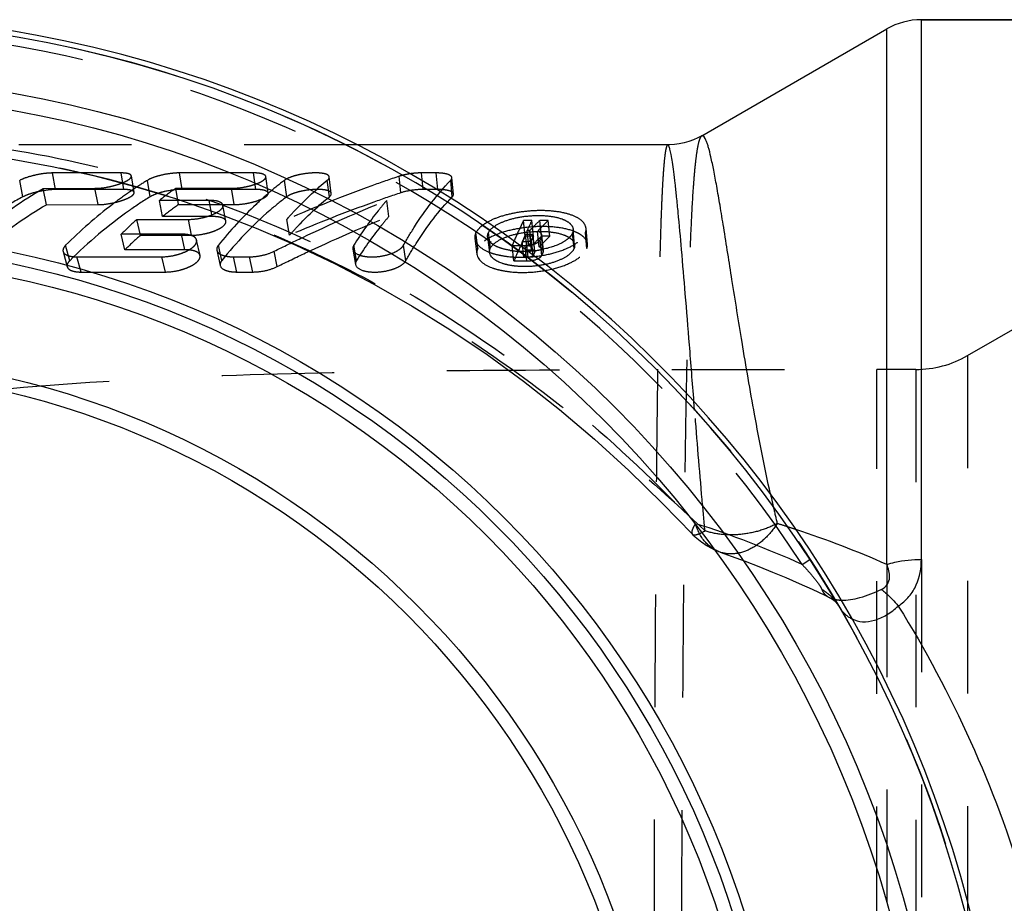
# Model space of a CAD drawing. Header units: millimetres. Extents: x 378 to 622, y 420 to 580.
# Tile 3 of 4: x 464 to 521, y 512 to 563. Entities that reach past the tile are written whole.
import ezdxf

# ---------------------------------------------------------------- set-up
doc = ezdxf.new("R2010")
doc.units = ezdxf.units.MM
doc.header["$LTSCALE"] = 65.185185
doc.linetypes.add('HIDDEN', pattern=[0.2, 0.1, -0.1])
doc.layers.add('KOERPER', color=7, linetype='CONTINUOUS')
doc.layers.add('KONST.EL_MIT_GEO', color=7, linetype='CONTINUOUS')

msp = doc.modelspace()

# ---------------------------------------------------------------- linework, layer by layer
at = {"layer": 'KOERPER', "color": 7, "linetype": 'Continuous'}
for p, q in [((516.097, 562.875), (590.945, 562.875)), ((503.381, 556.153), (514.097, 562.339)), ((501.406, 555.625), (483.394, 555.625))]:
    msp.add_line(p, q, dxfattribs=at)
at = {"layer": 'KOERPER', "color": 8, "linetype": 'HIDDEN'}
for p, q in [((483.394, 555.625), (453.231, 555.625)), ((513.525, 445.625), (513.525, 542.625)), ((515.773, 542.625), (513.525, 542.625))]:
    msp.add_line(p, q, dxfattribs=at)
at = {"layer": 'KOERPER', "color": 7, "linetype": 'Continuous'}
for radius, start, end in [(69.05, 96.49981, 83.50019), (68.75, 97.09008, 82.90992)]:
    msp.add_arc((452.025, 494.125), radius, start, end, dxfattribs=at)
at = {"layer": 'KOERPER', "color": 8, "linetype": 'HIDDEN'}
msp.add_open_spline([(462.577, 541.463), (466.661, 541.84), (474.975, 542.326), (487.607, 542.584), (500.498, 542.628), (509.167, 542.625), (513.525, 542.625)], degree=3, knots=[0, 0, 0, 0, 0.241406, 0.489833, 0.74351, 1, 1, 1, 1], dxfattribs=at)
at = {"layer": 'KONST.EL_MIT_GEO', "color": 7, "linetype": 'Continuous'}
for p, q in [((516.097, 531.632), (516.097, 562.875)), ((590.945, 562.875), (516.097, 562.875)), ((514.097, 531.339), (514.097, 562.339)), ((503.378, 556.15), (503.377, 556.15)), ((501.416, 555.625), (501.415, 555.625))]:
    msp.add_line(p, q, dxfattribs=at)
at = {"layer": 'KONST.EL_MIT_GEO', "color": 8, "linetype": 'HIDDEN'}
for p, q in [((469.764, 554.003), (465.789, 554.001)), ((465.961, 553.043), (465.789, 554.001)), ((469.922, 553.045), (469.764, 554.003)), ((470.513, 552.875), (470.353, 553.832)), ((477.42, 554.006), (473.144, 554.005)), ((473.29, 553.046), (473.144, 554.005)), ((477.551, 553.048), (477.42, 554.006)), ((478.273, 552.835), (478.141, 553.792)), ((481.931, 552.816), (481.813, 553.772)), ((485.962, 552.854), (485.859, 553.808)), ((487.255, 553.047), (487.16, 554.006)), ((488.004, 554.005), (487.16, 554.006)), ((488.096, 553.047), (488.004, 554.005)), ((489.004, 552.771), (488.911, 553.727)), ((464.076, 552.62), (463.886, 553.571)), ((465.236, 553.111), (468.243, 553.113)), ((465.43, 552.167), (465.236, 553.111)), ((469.922, 553.045), (465.961, 553.043)), ((468.425, 552.169), (468.243, 553.113)), ((471.439, 552.623), (471.278, 553.575)), ((472.927, 553.116), (476.157, 553.117)), ((473.09, 552.172), (472.927, 553.116)), ((477.551, 553.048), (473.29, 553.046)), ((476.308, 552.173), (476.157, 553.117)), ((479.351, 552.627), (479.22, 553.578)), ((481.819, 552.627), (481.698, 553.578)), ((488.096, 553.047), (487.255, 553.047)), ((488.937, 552.624), (488.843, 553.576)), ((465.43, 552.167), (468.425, 552.169)), ((474.867, 552.413), (471.979, 552.411)), ((472.158, 551.479), (471.979, 552.411)), ((473.09, 552.172), (476.308, 552.173)), ((475.033, 551.48), (474.867, 552.413)), ((475.825, 551.207), (475.658, 552.138)), ((485.261, 551.479), (485.139, 552.412)), ((475.033, 551.48), (472.158, 551.479)), ((470.672, 551.311), (473.652, 551.313)), ((470.872, 550.396), (470.672, 551.311)), ((473.838, 550.398), (473.652, 551.313)), ((479.518, 550.402), (479.359, 551.317)), ((493.162, 550.34), (493.066, 551.254)), ((493.544, 551.253), (493.066, 551.254)), ((493.637, 550.339), (493.544, 551.253)), ((493.612, 550.866), (493.586, 550.839)), ((494.094, 550.338), (494.003, 551.252)), ((494.494, 551.251), (494.003, 551.252)), ((494.582, 550.337), (494.494, 551.251)), ((496.762, 549.876), (496.682, 550.782)), ((473.254, 550.46), (469.768, 550.458)), ((469.982, 549.557), (469.768, 550.458)), ((470.872, 550.396), (473.838, 550.398)), ((473.451, 549.558), (473.254, 550.46)), ((490.239, 550.203), (490.354, 549.31)), ((490.421, 549.653), (490.308, 550.555)), ((490.984, 550.295), (491.095, 549.399)), ((491.143, 549.651), (491.034, 550.554)), ((493.637, 550.339), (493.162, 550.34)), ((493.274, 549.56), (493.174, 550.461)), ((493.174, 550.461), (493.421, 550.46)), ((493.365, 549.763), (493.267, 550.668)), ((493.417, 550.668), (493.267, 550.668)), ((493.515, 549.763), (493.417, 550.668)), ((493.519, 549.559), (493.421, 550.46)), ((493.716, 549.456), (493.618, 550.356)), ((493.72, 549.478), (493.622, 550.378)), ((493.967, 549.717), (493.872, 550.621)), ((494.582, 550.337), (494.094, 550.338)), ((494.204, 549.455), (494.109, 550.355)), ((494.214, 549.519), (494.12, 550.418)), ((495.992, 549.638), (495.906, 550.541)), ((496.02, 549.831), (495.936, 550.737)), ((496.729, 549.636), (496.646, 550.539)), ((466.785, 548.925), (466.548, 549.816)), ((474.328, 549.221), (474.131, 550.119)), ((475.585, 548.929), (475.392, 549.82)), ((483.385, 548.927), (483.232, 549.818)), ((486.247, 548.924), (486.109, 549.815)), ((492.507, 548.912), (492.4, 549.803)), ((492.4, 549.803), (493.146, 549.801)), ((493.087, 549.125), (492.985, 550.02)), ((493.234, 550.019), (492.985, 550.02)), ((493.249, 548.91), (493.146, 549.801)), ((493.336, 549.125), (493.234, 550.019)), ((493.515, 549.763), (493.365, 549.763)), ((493.543, 550.176), (493.522, 550.124)), ((493.621, 549.229), (493.522, 550.124)), ((494.112, 549.227), (494.015, 550.123)), ((466.399, 549.454), (466.64, 548.572)), ((467.2, 549.146), (472.115, 549.149)), ((467.441, 548.266), (467.2, 549.146)), ((473.451, 549.558), (469.982, 549.557)), ((472.33, 548.268), (472.115, 549.149)), ((475.302, 549.53), (475.497, 548.646)), ((476.456, 548.268), (476.262, 549.149)), ((476.262, 549.149), (477.198, 549.149)), ((477.387, 548.268), (477.198, 549.149)), ((478.796, 548.583), (478.617, 549.468)), ((483.18, 549.592), (483.335, 548.707)), ((493.336, 549.125), (493.087, 549.125)), ((493.274, 549.56), (493.519, 549.559)), ((518.773, 543.429), (528.633, 549.121)), ((492.507, 548.912), (493.249, 548.91)), ((467.441, 548.266), (472.33, 548.268)), ((476.456, 548.268), (477.387, 548.268)), ((518.773, 543.429), (518.773, 444.821)), ((515.773, 542.625), (515.773, 445.625)), ((502.97, 540.278), (502.931, 540.769)), ((509.194, 531.339), (509.643, 531.632)), ((516.097, 531.632), (516.097, 456.618)), ((514.097, 531.339), (514.097, 456.911)), ((511.312, 528.934), (511.313, 528.931))]:
    msp.add_line(p, q, dxfattribs=at)
at = {"layer": 'KONST.EL_MIT_GEO', "color": 7, "linetype": 'Continuous'}
msp.add_lwpolyline([(503.377, 556.15), (503.149, 556.028), (502.896, 555.915), (502.631, 555.818), (502.357, 555.739), (502.077, 555.681), (501.793, 555.643), (501.506, 555.626), (501.415, 555.625)], dxfattribs=at)
at = {"layer": 'KONST.EL_MIT_GEO', "color": 8, "linetype": 'HIDDEN'}
for points in [[(453.232, 555.625), (453.68, 555.623), (456.103, 555.56), (458.526, 555.403), (460.946, 555.154), (463.362, 554.812), (465.769, 554.376), (468.164, 553.848), (470.546, 553.228), (472.91, 552.515), (475.253, 551.71), (477.577, 550.812), (479.877, 549.822), (482.149, 548.74), (484.396, 547.565), (486.613, 546.298), (488.796, 544.939), (490.947, 543.486), (493.061, 541.942), (495.135, 540.308), (497.171, 538.583), (499.165, 536.769), (501.115, 534.871), (502.838, 533.09)], [(504.44, 532.053), (505.084, 531.826), (505.895, 531.527), (506.695, 531.219), (507.482, 530.902), (508.258, 530.577), (509.022, 530.243), (509.774, 529.902), (510.514, 529.552), (510.783, 529.422)], [(510.785, 529.421), (510.853, 529.385), (510.944, 529.327), (511.042, 529.251), (511.139, 529.16), (511.22, 529.067), (511.283, 528.98), (511.312, 528.934)]]:
    msp.add_lwpolyline(points, dxfattribs=at)
msp.add_circle((452.025, 494.125), 68.75, dxfattribs=at)
at = {"layer": 'KONST.EL_MIT_GEO', "color": 7, "linetype": 'Continuous'}
for radius in [65.506, 64.524, 56.45, 55.8, 54.996, 49.304, 48.5]:
    msp.add_circle((452.025, 494.125), radius, dxfattribs=at)
for centre, radius, start, end in [((516.097, 558.875), 4, 90, 120), ((490.135, 476.798), 59.573, 66.28278, 71.70326)]:
    msp.add_arc(centre, radius, start, end, dxfattribs=at)
at = {"layer": 'KONST.EL_MIT_GEO', "color": 8, "linetype": 'HIDDEN'}
for centre, radius, start, end in [((452.025, 494.125), 68.214, 33.06248, 326.93752), ((484.039, 532.889), 24.306, 123.9047, 124.7342), ((483.656, 533.465), 23.614, 121.6137, 123.9115), ((486.316, 534.121), 23.24, 125.1808, 128.0921), ((490.44, 538.66), 18.666, 126.9455, 130.4354), ((486.256, 533.493), 22.852, 125.179, 128.0923), ((488.793, 531.213), 27.061, 132.0375, 134.67), ((511.683, 542.305), 20.226, 153.7418, 155.5758), ((517.402, 527.249), 33.522, 135.2722, 135.6837), ((516.549, 528.097), 32.319, 134.2377, 135.2112), ((517.383, 528.03), 32.606, 134.5874, 136.1422), ((488.688, 530.637), 26.605, 132.0406, 134.6752), ((514.055, 541.237), 22.827, 156.1678, 157.3733), ((511.438, 541.563), 19.847, 153.7551, 155.594), ((516.487, 527.21), 32.193, 134.0757, 135.5281), ((514.622, 541.452), 22.813, 157.0276, 157.5173), ((517.048, 527.411), 32.098, 134.4185, 135.9771), ((515.375, 541.593), 23.001, 157.6082, 158.2301), ((514.458, 540.609), 23.897, 156.7232, 157.3726), ((492.945, 553.823), 4.351, 261.373, 263.2658), ((493.007, 554.373), 4.906, 263.3017, 267.3953), ((493.035, 554.975), 5.508, 267.3932, 272.772), ((513.766, 540.516), 22.399, 156.1875, 157.3962), ((493.021, 555.338), 5.871, 272.7355, 275.092), ((493.026, 555.315), 5.848, 275.0654, 279.2851), ((514.415, 540.691), 22.478, 157.0493, 157.6779), ((493.074, 555.012), 5.541, 279.3017, 281.8047), ((515.073, 540.866), 22.568, 157.6295, 158.2531), ((515.773, 548.625), 6, 270, 300), ((603.586, 556.513), 98.512, 192.36458, 192.80345), ((592.686, 554.029), 87.333, 192.7994, 193.45521), ((485.438, 478.608), 57.836, 65.74798, 72.30787), ((489.398, 474.685), 61.811, 72.12804, 72.72778), ((489.487, 474.962), 61.52, 71.66709, 72.12792)]:
    msp.add_arc(centre, radius, start, end, dxfattribs=at)
for points, knots in [([(503.014, 454.542), (500.823, 452.239), (496.188, 447.841), (488.433, 442.176), (479.948, 437.617), (470.883, 434.313), (461.422, 432.372), (451.773, 431.862), (442.153, 432.811), (432.788, 435.213), (423.898, 439.019), (415.699, 444.146), (408.388, 450.477), (402.144, 457.863), (397.12, 466.129), (393.44, 475.074), (391.195, 484.482), (390.441, 494.125), (391.195, 503.768), (393.44, 513.177), (397.12, 522.122), (402.144, 530.387), (408.388, 537.773), (415.699, 544.104), (423.899, 549.232), (432.788, 553.038), (442.154, 555.439), (451.773, 556.388), (461.423, 555.878), (470.883, 553.937), (479.948, 550.633), (488.433, 546.074), (496.188, 540.409), (500.823, 536.011), (503.014, 533.708)], [0, 0, 0, 0, 0.03098, 0.062112, 0.093312, 0.124549, 0.155809, 0.187085, 0.218368, 0.249655, 0.280944, 0.312236, 0.343529, 0.374823, 0.406117, 0.437411, 0.468706, 0.500001, 0.531296, 0.56259, 0.593885, 0.625179, 0.656472, 0.687765, 0.719057, 0.750347, 0.781634, 0.812917, 0.844192, 0.875452, 0.906688, 0.937888, 0.96902, 1, 1, 1, 1]), ([(503.377, 556.15), (503.331, 556.123), (503.256, 555.981), (503.176, 555.708), (503.097, 555.288), (503.022, 554.732), (502.951, 554.032), (502.855, 552.824), (502.752, 550.971), (502.649, 548.352), (502.559, 545.222), (502.48, 541.608), (502.412, 537.545), (502.354, 533.07), (502.287, 526.402), (502.227, 517.382), (502.186, 505.979), (502.173, 494.124), (502.186, 482.27), (502.227, 470.867), (502.287, 461.847), (502.354, 455.179), (502.412, 450.704), (502.48, 446.641), (502.559, 443.028), (502.649, 439.897), (502.752, 437.278), (502.855, 435.426), (502.951, 434.217), (503.022, 433.518), (503.097, 432.962), (503.176, 432.542), (503.256, 432.269), (503.331, 432.127), (503.377, 432.1)], [0, 0, 0, 0, 0.001291, 0.003596, 0.007003, 0.011533, 0.017189, 0.023964, 0.040826, 0.061992, 0.087281, 0.116468, 0.149288, 0.185438, 0.22458, 0.310342, 0.403329, 0.500005, 0.59668, 0.689667, 0.775427, 0.814569, 0.850718, 0.883538, 0.912724, 0.938012, 0.959177, 0.976039, 0.982813, 0.988468, 0.992998, 0.996405, 0.998709, 1, 1, 1, 1]), ([(453.235, 555.625), (457.939, 555.625), (467.377, 554.569), (478.59, 550.731), (486.929, 546.341), (492.835, 542.452), (498.372, 538.062), (501.85, 534.89), (503.569, 533.285)], [0, 0, 0, 0, 0.249956, 0.499844, 0.624926, 0.749982, 0.875011, 1, 1, 1, 1]), ([(501.415, 555.625), (501.383, 555.625), (501.326, 555.498), (501.284, 555.298), (501.228, 554.92), (501.181, 554.418), (501.132, 553.763), (501.088, 552.97), (501.045, 552.034), (500.989, 550.51), (500.927, 548.27), (500.865, 545.195), (500.81, 541.625), (500.763, 537.594), (500.722, 533.139), (500.688, 528.303), (500.66, 523.134), (500.629, 515.721), (500.604, 506.02), (500.595, 494.125), (500.604, 482.229), (500.629, 472.528), (500.66, 465.115), (500.688, 459.946), (500.722, 455.111), (500.763, 450.656), (500.81, 446.624), (500.865, 443.054), (500.927, 439.979), (500.989, 437.739), (501.045, 436.216), (501.088, 435.28), (501.132, 434.486), (501.181, 433.832), (501.228, 433.33), (501.284, 432.952), (501.326, 432.752), (501.383, 432.625), (501.415, 432.625)], [0, 0, 0, 0, 0.000778, 0.002611, 0.005596, 0.009744, 0.015056, 0.021525, 0.029138, 0.037882, 0.058684, 0.083748, 0.112846, 0.145705, 0.182014, 0.221426, 0.263559, 0.308007, 0.40209, 0.500004, 0.597918, 0.692001, 0.736447, 0.778581, 0.817992, 0.854301, 0.887159, 0.916256, 0.941319, 0.962121, 0.970864, 0.978477, 0.984945, 0.990257, 0.994405, 0.997389, 0.999222, 1, 1, 1, 1]), ([(465.789, 554.001), (465.637, 554.001), (465.306, 553.975), (464.804, 553.889), (464.319, 553.756), (464.015, 553.64), (463.886, 553.571)], [0, 0, 0, 0, 0.231996, 0.505996, 0.777403, 1, 1, 1, 1]), ([(468.243, 553.113), (468.47, 553.112), (468.824, 553.153), (469.292, 553.251), (469.64, 553.354), (469.938, 553.468), (470.165, 553.588), (470.311, 553.697), (470.359, 553.796), (470.353, 553.832)], [0, 0, 0, 0, 0.294512, 0.459167, 0.620846, 0.763125, 0.87371, 0.951569, 1, 1, 1, 1]), ([(470.353, 553.832), (470.341, 553.904), (470.177, 553.968), (469.982, 553.997), (469.839, 554.004), (469.764, 554.003)], [0, 0, 0, 0, 0.343292, 0.642685, 1, 1, 1, 1]), ([(473.144, 554.005), (472.984, 554.005), (472.645, 553.979), (472.14, 553.895), (471.674, 553.762), (471.39, 553.646), (471.278, 553.575)], [0, 0, 0, 0, 0.24783, 0.527677, 0.793092, 1, 1, 1, 1]), ([(476.157, 553.117), (476.379, 553.116), (476.718, 553.152), (477.164, 553.24), (477.483, 553.331), (477.764, 553.441), (477.991, 553.56), (478.153, 553.703), (478.141, 553.792)], [0, 0, 0, 0, 0.305647, 0.467831, 0.625453, 0.765912, 0.875672, 1, 1, 1, 1]), ([(478.141, 553.792), (478.129, 553.88), (477.926, 553.963), (477.687, 553.998), (477.513, 554.007), (477.42, 554.006)], [0, 0, 0, 0, 0.342741, 0.643819, 1, 1, 1, 1]), ([(481.813, 553.772), (481.807, 553.818), (481.739, 553.888), (481.62, 553.936), (481.425, 553.987), (481.119, 554.013), (480.704, 554), (480.264, 553.945), (479.848, 553.855), (479.499, 553.737), (479.298, 553.637), (479.22, 553.578)], [0, 0, 0, 0, 0.051871, 0.091815, 0.142759, 0.271143, 0.42729, 0.596931, 0.755875, 0.893182, 1, 1, 1, 1]), ([(485.859, 553.808), (485.327, 553.631), (483.134, 552.871), (480.975, 552.013), (479.359, 551.317)], [0, 0, 0, 0, 0.241904, 1, 1, 1, 1]), ([(481.698, 553.578), (481.717, 553.594), (481.773, 553.644), (481.819, 553.72), (481.813, 553.772)], [0, 0, 0, 0, 0.325909, 1, 1, 1, 1]), ([(486.492, 553.955), (486.375, 553.937), (486.221, 553.908), (486.07, 553.87), (486.033, 553.86)], [0, 0, 0, 0, 0.755286, 1, 1, 1, 1]), ([(487.16, 554.006), (487.106, 554.006), (486.883, 554.001), (486.66, 553.98), (486.492, 553.955)], [0, 0, 0, 0, 0.239816, 1, 1, 1, 1]), ([(488.911, 553.727), (488.9, 553.839), (488.641, 553.947), (488.341, 553.993), (488.12, 554.005), (488.004, 554.005)], [0, 0, 0, 0, 0.344158, 0.646009, 1, 1, 1, 1]), ([(488.843, 553.576), (488.855, 553.587), (488.892, 553.629), (488.915, 553.687), (488.911, 553.727)], [0, 0, 0, 0, 0.295447, 1, 1, 1, 1]), ([(460.717, 549.813), (461.077, 550.128), (462.507, 551.327), (464.043, 552.402), (465.236, 553.111)], [0, 0, 0, 0, 0.256218, 1, 1, 1, 1]), ([(465.961, 553.043), (465.81, 553.043), (465.482, 553.017), (464.983, 552.933), (464.502, 552.802), (464.203, 552.687), (464.076, 552.62)], [0, 0, 0, 0, 0.232799, 0.507345, 0.778694, 1, 1, 1, 1]), ([(470.513, 552.875), (470.501, 552.947), (470.336, 553.01), (470.14, 553.039), (469.998, 553.045), (469.922, 553.045)], [0, 0, 0, 0, 0.343167, 0.641368, 1, 1, 1, 1]), ([(473.29, 553.046), (472.953, 553.046), (472.445, 552.98), (471.831, 552.809), (471.551, 552.692), (471.439, 552.623)], [0, 0, 0, 0, 0.528673, 0.794214, 1, 1, 1, 1]), ([(478.273, 552.835), (478.261, 552.923), (478.057, 553.005), (477.818, 553.04), (477.643, 553.048), (477.551, 553.048)], [0, 0, 0, 0, 0.342127, 0.643164, 1, 1, 1, 1]), ([(481.931, 552.816), (481.925, 552.862), (481.857, 552.931), (481.738, 552.978), (481.544, 553.029), (481.239, 553.055), (480.825, 553.042), (480.388, 552.988), (479.974, 552.899), (479.628, 552.784), (479.428, 552.684), (479.351, 552.627)], [0, 0, 0, 0, 0.051747, 0.091763, 0.142857, 0.271644, 0.428121, 0.597979, 0.756863, 0.893898, 1, 1, 1, 1]), ([(479.359, 551.317), (479.544, 551.528), (480.276, 552.329), (481.072, 553.073), (481.698, 553.578)], [0, 0, 0, 0, 0.258688, 1, 1, 1, 1]), ([(487.255, 553.047), (487.034, 553.048), (486.597, 553.013), (486.167, 552.922), (485.962, 552.854)], [0, 0, 0, 0, 0.504533, 1, 1, 1, 1]), ([(486.109, 549.815), (486.313, 550.178), (487.107, 551.511), (488.052, 552.761), (488.843, 553.576)], [0, 0, 0, 0, 0.268625, 1, 1, 1, 1]), ([(489.004, 552.771), (488.993, 552.883), (488.733, 552.99), (488.433, 553.035), (488.212, 553.047), (488.096, 553.047)], [0, 0, 0, 0, 0.34323, 0.645898, 1, 1, 1, 1]), ([(464.076, 552.62), (463.6, 552.369), (461.677, 551.286), (459.876, 549.989), (458.597, 548.92)], [0, 0, 0, 0, 0.244086, 1, 1, 1, 1]), ([(470.191, 552.864), (469.874, 552.644), (468.593, 551.711), (467.399, 550.66), (466.548, 549.816)], [0, 0, 0, 0, 0.243411, 1, 1, 1, 1]), ([(471.439, 552.623), (471.03, 552.372), (469.374, 551.279), (467.854, 549.984), (466.785, 548.925)], [0, 0, 0, 0, 0.241867, 1, 1, 1, 1]), ([(468.425, 552.169), (468.65, 552.169), (469, 552.208), (469.465, 552.304), (469.808, 552.405), (470.103, 552.517), (470.327, 552.635), (470.471, 552.742), (470.519, 552.839), (470.513, 552.875)], [0, 0, 0, 0, 0.295259, 0.460052, 0.621598, 0.763738, 0.87413, 0.951725, 1, 1, 1, 1]), ([(478.333, 552.867), (478.074, 552.647), (477.022, 551.703), (476.066, 550.655), (475.392, 549.82)], [0, 0, 0, 0, 0.240766, 1, 1, 1, 1]), ([(479.351, 552.627), (479.015, 552.374), (477.644, 551.266), (476.427, 549.973), (475.585, 548.929)], [0, 0, 0, 0, 0.238509, 1, 1, 1, 1]), ([(476.308, 552.173), (476.527, 552.173), (476.864, 552.207), (477.305, 552.293), (477.621, 552.383), (477.899, 552.491), (478.124, 552.607), (478.285, 552.748), (478.273, 552.835)], [0, 0, 0, 0, 0.306243, 0.468733, 0.626192, 0.766561, 0.876175, 1, 1, 1, 1]), ([(485.962, 552.854), (485.434, 552.679), (483.26, 551.932), (481.12, 551.087), (479.518, 550.402)], [0, 0, 0, 0, 0.242004, 1, 1, 1, 1]), ([(479.518, 550.402), (479.7, 550.609), (480.42, 551.398), (481.203, 552.13), (481.819, 552.627)], [0, 0, 0, 0, 0.258679, 1, 1, 1, 1]), ([(481.819, 552.627), (481.838, 552.642), (481.893, 552.691), (481.937, 552.766), (481.931, 552.816)], [0, 0, 0, 0, 0.329026, 1, 1, 1, 1]), ([(486.247, 548.924), (486.448, 549.281), (487.229, 550.593), (488.159, 551.823), (488.937, 552.624)], [0, 0, 0, 0, 0.268623, 1, 1, 1, 1]), ([(488.937, 552.624), (488.949, 552.636), (488.984, 552.677), (489.007, 552.733), (489.004, 552.771)], [0, 0, 0, 0, 0.299772, 1, 1, 1, 1]), ([(460.984, 548.922), (461.338, 549.232), (462.745, 550.412), (464.256, 551.47), (465.43, 552.167)], [0, 0, 0, 0, 0.256229, 1, 1, 1, 1]), ([(473.652, 551.313), (473.889, 551.314), (474.25, 551.355), (474.714, 551.468), (475.035, 551.58), (475.305, 551.712), (475.535, 551.86), (475.676, 552.037), (475.658, 552.138)], [0, 0, 0, 0, 0.310719, 0.475362, 0.626262, 0.758442, 0.865141, 1, 1, 1, 1]), ([(475.658, 552.138), (475.639, 552.242), (475.428, 552.355), (475.154, 552.402), (474.967, 552.413), (474.867, 552.413)], [0, 0, 0, 0, 0.365541, 0.656773, 1, 1, 1, 1]), ([(478.617, 549.468), (479.168, 549.742), (481.313, 550.785), (483.498, 551.749), (485.139, 552.412)], [0, 0, 0, 0, 0.257973, 1, 1, 1, 1]), ([(485.139, 552.412), (484.97, 552.218), (484.283, 551.392), (483.666, 550.51), (483.232, 549.818)], [0, 0, 0, 0, 0.239605, 1, 1, 1, 1]), ([(475.825, 551.207), (475.806, 551.311), (475.594, 551.423), (475.321, 551.469), (475.133, 551.48), (475.033, 551.48)], [0, 0, 0, 0, 0.364589, 0.656361, 1, 1, 1, 1]), ([(478.796, 548.583), (479.342, 548.852), (481.469, 549.879), (483.634, 550.828), (485.261, 551.479)], [0, 0, 0, 0, 0.257876, 1, 1, 1, 1]), ([(485.261, 551.479), (485.095, 551.288), (484.419, 550.476), (483.812, 549.607), (483.385, 548.927)], [0, 0, 0, 0, 0.239632, 1, 1, 1, 1]), ([(496.682, 550.782), (496.67, 550.917), (496.513, 551.217), (496.031, 551.517), (495.343, 551.725), (494.487, 551.831), (493.536, 551.825), (492.583, 551.708), (491.712, 551.493), (491.189, 551.275), (490.963, 551.147)], [0, 0, 0, 0, 0.065598, 0.151545, 0.268515, 0.411349, 0.567234, 0.727604, 0.874794, 1, 1, 1, 1]), ([(491.034, 550.554), (491.102, 550.697), (491.401, 550.963), (491.989, 551.248), (492.769, 551.455), (493.637, 551.556), (494.491, 551.534), (495.133, 551.412), (495.538, 551.237), (495.798, 551.064), (495.924, 550.865), (495.936, 550.737)], [0, 0, 0, 0, 0.087038, 0.209141, 0.359823, 0.527475, 0.688301, 0.828044, 0.883665, 0.92936, 1, 1, 1, 1]), ([(473.838, 550.398), (474.072, 550.398), (474.431, 550.44), (474.89, 550.55), (475.208, 550.66), (475.475, 550.789), (475.703, 550.934), (475.842, 551.108), (475.825, 551.207)], [0, 0, 0, 0, 0.311511, 0.476312, 0.627221, 0.759268, 0.865756, 1, 1, 1, 1]), ([(490.68, 550.963), (490.637, 550.931), (490.495, 550.815), (490.366, 550.673), (490.308, 550.555)], [0, 0, 0, 0, 0.288866, 1, 1, 1, 1]), ([(496.762, 549.876), (496.748, 550.038), (496.585, 550.29), (496.255, 550.509), (495.739, 550.732), (494.918, 550.887), (493.819, 550.92), (492.694, 550.798), (491.677, 550.538), (490.904, 550.178), (490.515, 549.835), (490.421, 549.653)], [0, 0, 0, 0, 0.069631, 0.114729, 0.1694, 0.307549, 0.468123, 0.636536, 0.788789, 0.912488, 1, 1, 1, 1]), ([(490.963, 551.147), (490.938, 551.133), (490.84, 551.076), (490.746, 551.013), (490.68, 550.963)], [0, 0, 0, 0, 0.262227, 1, 1, 1, 1]), ([(493.066, 551.254), (493.018, 551.158), (492.821, 550.762), (492.638, 550.36), (492.506, 550.052)], [0, 0, 0, 0, 0.243764, 1, 1, 1, 1]), ([(474.131, 550.119), (474.119, 550.174), (474.042, 550.287), (473.84, 550.386), (473.571, 550.447), (473.366, 550.46), (473.254, 550.46)], [0, 0, 0, 0, 0.169286, 0.383541, 0.663746, 1, 1, 1, 1]), ([(490.239, 550.203), (490.292, 549.79), (490.952, 549.423), (491.665, 549.237), (492.403, 549.121), (493.381, 549.109), (494.526, 549.27), (495.523, 549.582), (496.182, 549.954), (496.518, 550.291), (496.619, 550.458), (496.646, 550.539)], [0, 0, 0, 0, 0.174308, 0.243291, 0.319815, 0.483573, 0.652641, 0.801669, 0.919429, 0.964524, 1, 1, 1, 1]), ([(492.293, 549.521), (492.112, 549.548), (491.785, 549.619), (491.371, 549.791), (491.086, 550.011), (490.995, 550.206), (490.984, 550.295)], [0, 0, 0, 0, 0.341869, 0.620318, 0.83231, 1, 1, 1, 1]), ([(491.143, 549.651), (491.213, 549.791), (491.505, 550.055), (492.091, 550.335), (492.865, 550.538), (493.729, 550.637), (494.579, 550.615), (495.219, 550.496), (495.623, 550.323), (495.881, 550.153), (496.009, 549.958), (496.02, 549.831)], [0, 0, 0, 0, 0.086366, 0.208265, 0.358979, 0.526918, 0.688176, 0.828327, 0.884064, 0.929759, 1, 1, 1, 1]), ([(493.162, 550.34), (493.104, 550.227), (492.873, 549.757), (492.659, 549.278), (492.507, 548.912)], [0, 0, 0, 0, 0.242588, 1, 1, 1, 1]), ([(493.421, 550.46), (493.469, 550.46), (493.541, 550.457), (493.619, 550.406), (493.622, 550.378)], [0, 0, 0, 0, 0.627513, 1, 1, 1, 1]), ([(494.12, 550.418), (494.117, 550.439), (494.075, 550.546), (493.958, 550.597), (493.872, 550.621)], [0, 0, 0, 0, 0.190636, 1, 1, 1, 1]), ([(495.906, 550.541), (495.87, 550.438), (495.7, 550.227), (495.153, 549.842), (494.605, 549.671), (494.207, 549.588)], [0, 0, 0, 0, 0.163884, 0.390359, 1, 1, 1, 1]), ([(466.548, 549.816), (466.494, 549.763), (466.406, 549.657), (466.384, 549.512), (466.399, 549.454)], [0, 0, 0, 0, 0.558847, 1, 1, 1, 1]), ([(472.115, 549.149), (472.356, 549.148), (472.72, 549.196), (473.188, 549.323), (473.515, 549.452), (473.792, 549.606), (473.998, 549.77), (474.125, 549.94), (474.142, 550.067), (474.131, 550.119)], [0, 0, 0, 0, 0.301645, 0.454864, 0.605396, 0.74066, 0.849477, 0.933403, 1, 1, 1, 1]), ([(475.392, 549.82), (475.374, 549.798), (475.314, 549.714), (475.286, 549.602), (475.302, 549.53)], [0, 0, 0, 0, 0.28412, 1, 1, 1, 1]), ([(483.232, 549.818), (483.221, 549.8), (483.183, 549.732), (483.17, 549.648), (483.18, 549.592)], [0, 0, 0, 0, 0.266639, 1, 1, 1, 1]), ([(483.18, 549.592), (483.212, 549.407), (483.509, 549.251), (483.828, 549.178), (484.151, 549.137), (484.581, 549.145), (485.088, 549.229), (485.545, 549.376), (485.888, 549.567), (486.063, 549.729), (486.109, 549.815)], [0, 0, 0, 0, 0.173307, 0.240141, 0.31264, 0.470725, 0.636786, 0.786895, 0.910601, 1, 1, 1, 1]), ([(490.421, 549.653), (490.407, 549.626), (490.358, 549.519), (490.343, 549.396), (490.354, 549.31)], [0, 0, 0, 0, 0.25836, 1, 1, 1, 1]), ([(490.354, 549.31), (490.407, 548.901), (491.064, 548.54), (491.773, 548.356), (492.507, 548.241), (493.481, 548.229), (494.619, 548.386), (495.614, 548.695), (496.334, 549.095), (496.665, 549.459), (496.729, 549.636)], [0, 0, 0, 0, 0.174044, 0.243168, 0.319913, 0.48415, 0.65364, 0.80289, 0.920589, 1, 1, 1, 1]), ([(491.095, 549.399), (491.087, 549.462), (491.099, 549.552), (491.133, 549.631), (491.143, 549.651)], [0, 0, 0, 0, 0.739974, 1, 1, 1, 1]), ([(495.992, 549.638), (495.94, 549.502), (495.682, 549.226), (495.129, 548.923), (494.368, 548.69), (493.496, 548.571), (492.75, 548.579), (492.185, 548.666), (491.641, 548.806), (491.134, 549.085), (491.095, 549.399)], [0, 0, 0, 0, 0.080201, 0.197612, 0.346103, 0.514906, 0.679523, 0.756224, 0.825817, 1, 1, 1, 1]), ([(493.146, 549.801), (493.338, 549.801), (493.611, 549.841), (493.9, 549.98), (493.995, 550.075), (494.015, 550.123)], [0, 0, 0, 0, 0.600567, 0.837535, 1, 1, 1, 1]), ([(493.522, 550.124), (493.506, 550.086), (493.398, 550.034), (493.298, 550.018), (493.234, 550.019)], [0, 0, 0, 0, 0.391717, 1, 1, 1, 1]), ([(494.214, 549.519), (494.212, 549.539), (494.169, 549.644), (494.052, 549.692), (493.967, 549.717)], [0, 0, 0, 0, 0.187275, 1, 1, 1, 1]), ([(496.729, 549.636), (496.736, 549.656), (496.76, 549.733), (496.768, 549.816), (496.762, 549.876)], [0, 0, 0, 0, 0.259855, 1, 1, 1, 1]), ([(466.399, 549.454), (466.429, 549.344), (466.632, 549.218), (466.916, 549.159), (467.102, 549.146), (467.2, 549.146)], [0, 0, 0, 0, 0.383878, 0.6703, 1, 1, 1, 1]), ([(472.33, 548.268), (472.569, 548.268), (472.93, 548.314), (473.393, 548.439), (473.717, 548.566), (473.992, 548.716), (474.196, 548.878), (474.321, 549.044), (474.339, 549.17), (474.328, 549.221)], [0, 0, 0, 0, 0.30247, 0.455864, 0.606357, 0.741515, 0.850137, 0.933729, 1, 1, 1, 1]), ([(474.328, 549.221), (474.316, 549.275), (474.238, 549.387), (474.037, 549.485), (473.767, 549.546), (473.563, 549.558), (473.451, 549.558)], [0, 0, 0, 0, 0.1685, 0.382609, 0.663379, 1, 1, 1, 1]), ([(475.302, 549.53), (475.315, 549.471), (475.4, 549.345), (475.623, 549.233), (475.919, 549.163), (476.143, 549.148), (476.262, 549.149)], [0, 0, 0, 0, 0.167167, 0.387255, 0.673363, 1, 1, 1, 1]), ([(477.198, 549.149), (477.448, 549.149), (477.936, 549.209), (478.405, 549.362), (478.617, 549.468)], [0, 0, 0, 0, 0.513818, 1, 1, 1, 1]), ([(493.249, 548.91), (493.44, 548.91), (493.711, 548.949), (493.997, 549.086), (494.093, 549.18), (494.112, 549.227)], [0, 0, 0, 0, 0.601876, 0.838583, 1, 1, 1, 1]), ([(493.621, 549.229), (493.606, 549.191), (493.499, 549.139), (493.399, 549.124), (493.336, 549.125)], [0, 0, 0, 0, 0.389937, 1, 1, 1, 1]), ([(493.519, 549.559), (493.567, 549.559), (493.638, 549.555), (493.717, 549.506), (493.72, 549.478)], [0, 0, 0, 0, 0.628916, 1, 1, 1, 1]), ([(466.785, 548.925), (466.733, 548.874), (466.647, 548.77), (466.625, 548.628), (466.64, 548.572)], [0, 0, 0, 0, 0.558109, 1, 1, 1, 1]), ([(466.64, 548.572), (466.671, 548.462), (466.873, 548.337), (467.157, 548.278), (467.343, 548.266), (467.441, 548.266)], [0, 0, 0, 0, 0.382835, 0.66996, 1, 1, 1, 1]), ([(475.585, 548.929), (475.567, 548.907), (475.509, 548.825), (475.482, 548.716), (475.497, 548.646)], [0, 0, 0, 0, 0.285601, 1, 1, 1, 1]), ([(475.497, 548.646), (475.526, 548.513), (475.771, 548.357), (476.111, 548.285), (476.337, 548.269), (476.456, 548.268)], [0, 0, 0, 0, 0.378988, 0.669303, 1, 1, 1, 1]), ([(477.387, 548.268), (477.636, 548.268), (478.12, 548.327), (478.585, 548.479), (478.796, 548.583)], [0, 0, 0, 0, 0.51442, 1, 1, 1, 1]), ([(483.385, 548.927), (483.374, 548.909), (483.338, 548.843), (483.325, 548.762), (483.335, 548.707)], [0, 0, 0, 0, 0.271182, 1, 1, 1, 1]), ([(483.335, 548.707), (483.367, 548.524), (483.743, 548.328), (484.222, 548.259), (484.73, 548.263), (485.233, 548.347), (485.687, 548.491), (486.029, 548.678), (486.201, 548.84), (486.247, 548.924)], [0, 0, 0, 0, 0.173077, 0.312567, 0.471035, 0.637415, 0.787599, 0.911267, 1, 1, 1, 1]), ([(503.569, 533.285), (503.512, 533.887), (503.299, 536.217), (503.11, 538.549), (502.97, 540.278)], [0, 0, 0, 0, 0.258422, 1, 1, 1, 1]), ([(503.014, 533.708), (502.971, 533.637), (502.898, 533.505), (502.814, 533.313), (502.788, 533.144), (502.838, 533.09)], [0, 0, 0, 0, 0.377481, 0.66658, 1, 1, 1, 1]), ([(504.44, 532.053), (504.107, 532.168), (503.466, 532.631), (503.129, 533.328), (503.014, 533.708)], [0, 0, 0, 0, 0.469719, 1, 1, 1, 1]), ([(507.75, 533.708), (507.425, 533.542), (506.741, 533.257), (505.657, 533.047), (504.581, 533.034), (503.89, 533.18), (503.569, 533.285)], [0, 0, 0, 0, 0.254514, 0.512932, 0.764516, 1, 1, 1, 1]), ([(507.75, 533.708), (507.543, 533.388), (507.078, 532.816), (506.231, 532.194), (505.319, 531.898), (504.708, 531.96), (504.44, 532.053)], [0, 0, 0, 0, 0.289093, 0.551675, 0.785561, 1, 1, 1, 1]), ([(502.838, 533.09), (502.896, 533.029), (503.097, 533.062), (503.323, 533.154), (503.483, 533.236), (503.569, 533.285)], [0, 0, 0, 0, 0.325048, 0.617088, 1, 1, 1, 1]), ([(509.194, 531.339), (509.306, 531.22), (509.531, 530.975), (509.856, 530.599), (510.129, 530.245), (510.284, 530.007), (510.328, 529.899)], [0, 0, 0, 0, 0.267768, 0.542526, 0.80886, 1, 1, 1, 1]), ([(510.328, 529.899), (510.368, 529.798), (510.491, 529.603), (510.68, 529.472), (510.783, 529.422)], [0, 0, 0, 0, 0.485029, 1, 1, 1, 1]), ([(510.328, 529.899), (510.43, 529.839), (510.816, 529.585), (511.137, 529.23), (511.312, 528.934)], [0, 0, 0, 0, 0.25603, 1, 1, 1, 1]), ([(510.786, 529.42), (510.808, 529.41), (510.903, 529.367), (511.004, 529.337), (511.081, 529.319)], [0, 0, 0, 0, 0.238024, 1, 1, 1, 1]), ([(511.081, 529.319), (511.11, 529.313), (511.23, 529.289), (511.353, 529.278), (511.447, 529.275)], [0, 0, 0, 0, 0.23723, 1, 1, 1, 1]), ([(511.313, 528.931), (511.361, 528.85), (511.559, 528.552), (511.842, 528.306), (512.079, 528.189)], [0, 0, 0, 0, 0.260826, 1, 1, 1, 1])]:
    msp.add_open_spline(points, degree=3, knots=knots, dxfattribs=at)
at = {"layer": 'KONST.EL_MIT_GEO', "color": 7, "linetype": 'Continuous'}
for points, knots in [([(507.359, 535.418), (507.023, 536.951), (506.449, 539.875), (505.738, 544.017), (505.162, 547.626), (504.746, 550.271), (504.451, 552.074), (504.26, 553.18), (504.087, 554.113), (503.926, 554.875), (503.8, 555.389), (503.694, 555.724), (503.618, 555.935), (503.477, 556.207), (503.378, 556.15)], [0, 0, 0, 0, 0.222337, 0.421801, 0.595226, 0.740003, 0.800963, 0.853998, 0.898916, 0.935563, 0.963837, 0.974826, 0.983732, 1, 1, 1, 1]), ([(502.931, 540.769), (502.843, 541.866), (502.677, 543.945), (502.44, 546.877), (502.226, 549.427), (502.058, 551.296), (501.932, 552.574), (501.847, 553.364), (501.767, 554.036), (501.691, 554.592), (501.622, 555.022), (501.553, 555.343), (501.502, 555.519), (501.444, 555.625), (501.415, 555.625)], [0, 0, 0, 0, 0.220544, 0.418101, 0.589844, 0.733549, 0.794321, 0.847454, 0.89279, 0.930197, 0.959575, 0.980866, 0.994123, 1, 1, 1, 1]), ([(514.097, 531.339), (514.251, 531.388), (514.904, 531.562), (515.584, 531.632), (516.097, 531.632)], [0, 0, 0, 0, 0.239869, 1, 1, 1, 1]), ([(514.763, 528.931), (514.992, 529.085), (515.403, 529.448), (515.964, 530.342), (516.097, 531.129), (516.097, 531.632)], [0, 0, 0, 0, 0.26465, 0.517846, 1, 1, 1, 1]), ([(513.778, 529.899), (513.918, 529.967), (514.165, 530.16), (514.283, 530.586), (514.23, 530.979), (514.146, 531.222), (514.097, 531.339)], [0, 0, 0, 0, 0.285149, 0.533098, 0.767472, 1, 1, 1, 1]), ([(511.447, 529.275), (511.815, 529.262), (512.628, 529.402), (513.382, 529.704), (513.778, 529.899)], [0, 0, 0, 0, 0.455632, 1, 1, 1, 1]), ([(513.778, 529.899), (513.858, 529.836), (514.212, 529.539), (514.53, 529.203), (514.763, 528.931)], [0, 0, 0, 0, 0.222444, 1, 1, 1, 1]), ([(512.079, 528.189), (512.269, 528.095), (512.711, 527.982), (513.418, 528.081), (514.123, 528.41), (514.553, 528.741), (514.763, 528.931)], [0, 0, 0, 0, 0.216117, 0.450396, 0.712132, 1, 1, 1, 1]), ([(514.763, 528.931), (517.885, 523.906), (522.983, 512.648), (525.697, 494.125), (522.983, 475.602), (517.885, 464.344), (514.763, 459.319)], [0, 0, 0, 0, 0.242641, 0.5, 0.757359, 1, 1, 1, 1])]:
    msp.add_open_spline(points, degree=3, knots=knots, dxfattribs=at)
at = {"layer": 'KONST.EL_MIT_GEO', "color": 8, "linetype": 'HIDDEN'}
for points in [[(486.033, 553.86), (485.974, 553.845), (485.917, 553.828), (485.859, 553.808)], [(496.646, 550.539), (496.676, 550.615), (496.689, 550.701), (496.682, 550.782)], [(490.308, 550.555), (490.25, 550.451), (490.224, 550.322), (490.239, 550.203)], [(490.984, 550.295), (490.974, 550.382), (490.992, 550.477), (491.034, 550.554)], [(493.622, 550.378), (493.623, 550.37), (493.622, 550.363), (493.618, 550.356)], [(494.109, 550.355), (494.118, 550.374), (494.122, 550.397), (494.12, 550.418)], [(495.936, 550.737), (495.942, 550.671), (495.931, 550.602), (495.906, 550.541)], [(496.02, 549.831), (496.026, 549.767), (496.015, 549.699), (495.992, 549.638)], [(493.72, 549.478), (493.721, 549.471), (493.719, 549.463), (493.716, 549.456)], [(494.204, 549.455), (494.212, 549.475), (494.217, 549.497), (494.214, 549.519)], [(504.44, 532.053), (503.839, 532.261), (503.274, 532.627), (502.838, 533.09)]]:
    msp.add_open_spline(points, degree=3, dxfattribs=at)

doc.saveas('drawing.dxf')
